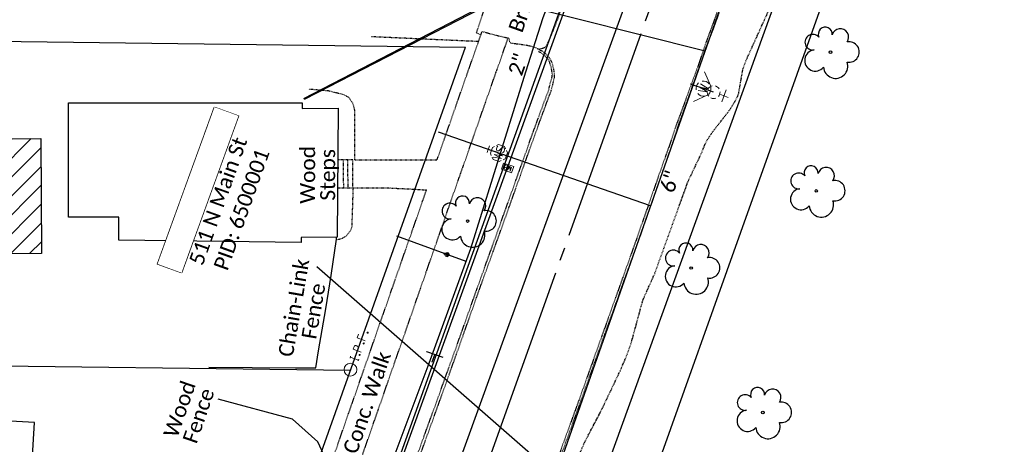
# Model space of a CAD drawing. Header units: feet. Extents: x 2296871 to 2305194, y 360020 to 364238.
# Tile 38 of 55: x 2301822 to 2302006, y 362764 to 362843. Entities that reach past the tile are written whole.
import ezdxf
from ezdxf.enums import TextEntityAlignment as Align

# ---------------------------------------------------------------- set-up
doc = ezdxf.new("R2010")
doc.units = ezdxf.units.FT
doc.header["$MEASUREMENT"] = 0
doc.set_wipeout_variables(frame=1)
for name, pattern in [('cl10', [50, 2.5, -2.5, 40, -2.5, 2.5]), ('fenceex', [0]), ('foex', [0]), ('gasex', [0]), ('OhDOT_USTN1', [0.055, 0.014, -0.041]), ('OhDOT_USTN3', [0.22, 0.165, -0.055]), ('OhDOT_USTN5', [0.11, 0.055, -0.055]), ('ohelecex', [0]), ('ohteleex', [0]), ('rowex', [0]), ('sanex', [0]), ('waterex', [0])]:
    doc.linetypes.add(name, pattern=pattern)
for name, color, linetype in [('BD_X_Building', 231, 'Continuous'), ('DT_X_Contour_Major', 132, 'OhDOT_USTN3'), ('DV_X_Property_Line', 7, 'Continuous'), ('PV_X_Curb', 120, 'OhDOT_USTN1'), ('PV_X_Driveway', 7, 'OhDOT_USTN5'), ('PV_X_Steps', 120, 'OhDOT_USTN1'), ('PV_X_Text', 7, 'Continuous'), ('PV_X_Walk', 120, 'OhDOT_USTN5'), ('RD_X_Cells', 7, 'Continuous'), ('RD_X_Fence', 230, 'fenceex'), ('RD_X_Text', 7, 'Continuous'), ('RW_X_CL_10', 6, 'cl10'), ('RW_X_Fee_RW', 6, 'rowex'), ('SN_X_Public', 3, 'Continuous'), ('SV_X_Mon_Cells_Found', 7, 'Continuous'), ('SV_X_Text_Name', 7, 'Continuous'), ('SV_X_Text_Name_MASK', 7, 'Continuous'), ('UT_X_FO', 30, 'foex'), ('UT_X_Gas', 2, 'gasex'), ('UT_X_Gas_Cells', 2, 'Continuous'), ('UT_X_Gas_Text', 7, 'Continuous'), ('UT_X_Overhead_Electric', 1, 'ohelecex'), ('UT_X_Overhead_Telecom', 30, 'ohteleex'), ('UT_X_Sanitary_Line', 3, 'sanex'), ('UT_X_Water', 133, 'waterex'), ('UT_X_Water_Cells', 131, 'Continuous'), ('UT_X_Water_Text', 7, 'Continuous'), ('VG_X_Cells', 3, 'Continuous'), ('VG_X_Flower_Bed', 3, 'OhDOT_USTN1')]:
    doc.layers.add(name, color=color, linetype=linetype)
doc.styles.add('Simplex Normal (0.14)', font='calibri.ttf', dxfattribs={"height": 0.14})
doc.styles.add('Straight Normal (0.14) Font 30', font='calibri.ttf', dxfattribs={"height": 0.14})
doc.styles.add('Straight-Normal', font='calibri.ttf', dxfattribs={"height": 0.14})

# ---------------------------------------------------------------- blocks, each defined once
blk = doc.blocks.new('TREE')
at = {"linetype": 'Continuous'}
blk.add_circle((0, 0), 0.012, dxfattribs=at)
for centre, radius, start, end in [((-0.0492, 0.1684), 0.0658, 354.0047, 205.97412), ((0.0913, 0.1415), 0.0776, 323.82996, 165.0376), ((-0.1655, 0.0932), 0.0735, 39.06254, 279.54124), ((0.173, 0.0018), 0.0957, 259.14531, 101.45961), ((-0.1427, -0.0774), 0.0987, 96.17219, 320.57371), ((0.0473, -0.1303), 0.1142, 184.94757, 19.45715)]:
    blk.add_arc(centre, radius, start, end, dxfattribs=at)
blk = doc.blocks.new('ODOT MISC MAILBOX')
at = {"color": 230, "linetype": 'Continuous', "lineweight": 13, "flags": 128}
blk.add_lwpolyline([(-0.1, 0.061), (0.1, 0.061), (0.1, -0.061), (-0.1, -0.061), (-0.1, 0.061)], close=True, dxfattribs=at)
for points in [[(-0.065, -0.04), (-0.065, 0.04), (-0.036, -0.04), (-0.008, 0.04), (-0.008, -0.04)], [(0.051, 0.003), (0.054, 0.007), (0.056, 0.009), (0.057, 0.01), (0.058, 0.012), (0.059, 0.014), (0.06, 0.016), (0.061, 0.02), (0.061, 0.022), (0.061, 0.025), (0.061, 0.029), (0.059, 0.032), (0.057, 0.034), (0.054, 0.037), (0.052, 0.038), (0.05, 0.039), (0.047, 0.04), (0.016, 0.04), (0.016, -0.04), (0.051, -0.04), (0.055, -0.037), (0.059, -0.034), (0.062, -0.029), (0.064, -0.024), (0.065, -0.018), (0.065, -0.014), (0.064, -0.01), (0.061, -0.005), (0.058, -0.001), (0.051, 0.003), (0.016, 0.003)]]:
    blk.add_lwpolyline(points, dxfattribs=at)
at = {"color": 230, "linetype": 'Continuous', "lineweight": 30}
blk.add_point((0, 0), dxfattribs=at)
blk = doc.blocks.new('SGN1P_1')
at = {"lineweight": 0}
for p, q in [((0, 0), (-0.08, 0)), ((0, 0.08), (0, -0.08))]:
    blk.add_line(p, q, dxfattribs=at)
blk = doc.blocks.new('SIGN')
for p, q in [((0, 0), (-1.6, 0)), ((0, 1.6), (0, -1.6))]:
    blk.add_line(p, q)
at = {"xscale": 20, "yscale": 20, "zscale": 20}
blk.add_blockref('SGN1P_1', (0, 0), dxfattribs=at)
blk = doc.blocks.new('WSS')
at = {"layer": 'UT_X_Water_Cells', "color": 133, "linetype": 'Continuous', "lineweight": 0}
for p, q in [((0.0318, 0.1058), (-0.0319, 0.1058)), ((0, 0.0741), (0, 0.1376)), ((0.0202, 0.0083), (0.0553, -0.0101))]:
    blk.add_line(p, q, dxfattribs=at)
at = {"layer": 'UT_X_Water_Cells', "color": 133, "linetype": 'Continuous', "lineweight": 0, "flags": 128}
for points in [[(-0.0588, 0.0448), (-0.0741, 0.0297), (-0.0741, -0.0296), (-0.059, -0.0447)], [(-0.0554, 0.0355), (-0.0413, -0.0408), (-0.0272, 0.0355), (-0.013, -0.0408), (0.0013, 0.0355)], [(0.0448, 0.0588), (0.0296, 0.0741), (-0.0297, 0.0741), (-0.0448, 0.059)], [(0.0588, -0.0447), (0.074, -0.0296), (0.074, 0.0297), (0.0588, 0.0448)], [(-0.045, -0.0587), (-0.0297, -0.074), (0.0296, -0.074), (0.0448, -0.0588)]]:
    blk.add_lwpolyline(points, dxfattribs=at)
at = {"layer": 'UT_X_Water_Cells', "color": 133, "linetype": 'Continuous', "lineweight": 0, "extrusion": (0, 0, -1)}
for centre, radius, start, end in [((-0.0277, 0.0195), 0.0135, 303.63245, 53.74127), ((-0.0388, -0.0047), 0.04, 61.34633, 118.65367), ((-0.0372, -0.0091), 0.0316, 235.60372, 316.33053), ((-0.0438, -0.0225), 0.017, 132.06416, 228.51167)]:
    blk.add_arc(centre, radius, start, end, dxfattribs=at)
blk = doc.blocks.new('FH')
at = {"layer": 'UT_X_Water_Cells', "color": 133, "linetype": 'Continuous', "lineweight": 0}
for p, q in [((0.0599, 0.1032), (-0.0601, 0.1032)), ((-0.0001, 0.0602), (-0.0001, 0.1462)), ((-0.0423, -0.0424), (-0.1463, -0.1463)), ((0.0423, -0.0424), (0.1462, -0.1463))]:
    blk.add_line(p, q, dxfattribs=at)
for start, end in [(140.02099, 184.06293), (68.13946, 112.03798), (356.01648, 39.98885), (211.87877, 255.84793), (283.82389, 329.90967)]:
    blk.add_arc((0, 0), 0.06, start, end, dxfattribs=at)
blk = doc.blocks.new('WGV')
at = {"layer": 'UT_X_Water_Cells', "color": 133, "linetype": 'Continuous', "lineweight": 0}
for p, q in [((0.0318, 0.1018), (-0.0318, 0.1018)), ((0, 0.07), (0, 0.1336))]:
    blk.add_line(p, q, dxfattribs=at)
at = {"layer": 'UT_X_Water_Cells', "color": 133, "linetype": 'Continuous', "lineweight": 0, "flags": 128}
blk.add_lwpolyline([(-0.0318, 0.041), (-0.0159, -0.0452), (0, 0.041), (0.016, -0.0452), (0.0318, 0.041)], dxfattribs=at)
at = {"layer": 'UT_X_Water_Cells', "color": 133, "linetype": 'Continuous', "lineweight": 0, "extrusion": (0, 0, -1)}
blk.add_arc((0, 0.0001), 0.07, 330.01836, 29.98164, dxfattribs=at)
at = {"layer": 'UT_X_Water_Cells', "color": 133, "linetype": 'Continuous', "lineweight": 0}
for start, end in [(60.01836, 120.01574), (330.01836, 29.98164), (239.98426, 299.98164)]:
    blk.add_arc((0, 0.0001), 0.07, start, end, dxfattribs=at)
blk = doc.blocks.new('GSS')
at = {"layer": 'UT_X_Gas_Cells', "color": 2, "linetype": 'Continuous', "lineweight": 0}
for p, q in [((0.032, 0.106), (-0.032, 0.106)), ((0, 0.074), (0, 0.138))]:
    blk.add_line(p, q, dxfattribs=at)
at = {"layer": 'UT_X_Gas_Cells', "color": 2, "linetype": 'Continuous', "lineweight": 0, "flags": 128}
for points in [[(-0.059, 0.045), (-0.074, 0.03), (-0.074, -0.03), (-0.059, -0.045)], [(-0.013, 0.024), (-0.014, 0.027), (-0.015, 0.031), (-0.019, 0.034), (-0.023, 0.037), (-0.026, 0.039), (-0.029, 0.039), (-0.032, 0.04), (-0.04, 0.04), (-0.043, 0.039), (-0.045, 0.039), (-0.048, 0.037), (-0.053, 0.034), (-0.056, 0.029), (-0.058, 0.024), (-0.059, 0.017), (-0.06, 0.007), (-0.06, -0.006), (-0.06, -0.017), (-0.057, -0.025), (-0.053, -0.032), (-0.05, -0.035), (-0.046, -0.037), (-0.039, -0.04), (-0.032, -0.04), (-0.026, -0.039), (-0.023, -0.037), (-0.02, -0.036), (-0.018, -0.034), (-0.015, -0.03), (-0.013, -0.024), (-0.013, -0.009), (-0.026, -0.009)], [(0.045, 0.059), (0.03, 0.074), (-0.03, 0.074), (-0.045, 0.059)], [(0.057, 0.034), (0.056, 0.036), (0.054, 0.037), (0.048, 0.039), (0.041, 0.04), (0.036, 0.04), (0.034, 0.04), (0.026, 0.038), (0.019, 0.034), (0.015, 0.029), (0.014, 0.024), (0.014, 0.02), (0.015, 0.015), (0.02, 0.011), (0.054, -0.008), (0.058, -0.01), (0.059, -0.013), (0.06, -0.017), (0.06, -0.02), (0.06, -0.024), (0.059, -0.027), (0.058, -0.03), (0.056, -0.032), (0.055, -0.034), (0.053, -0.036), (0.051, -0.037), (0.049, -0.039), (0.047, -0.039), (0.041, -0.04), (0.032, -0.04), (0.027, -0.039), (0.019, -0.034), (0.014, -0.031)], [(0.059, -0.045), (0.074, -0.03), (0.074, 0.03), (0.059, 0.045)], [(-0.045, -0.059), (-0.03, -0.074), (0.03, -0.074), (0.045, -0.059)]]:
    blk.add_lwpolyline(points, dxfattribs=at)
blk = doc.blocks.new('IPF')
at = {"layer": 'SV_X_Mon_Cells_Found', "color": 7, "linetype": 'Continuous', "lineweight": 0, "flags": 128}
for points in [[(0.1007, 0.04), (0.1184, 0.04)], [(0.1095, -0.04), (0.1095, 0.04)], [(0.1878, -0.04), (0.1878, 0.04), (0.2143, 0.04), (0.217, 0.0394), (0.2209, 0.0381), (0.2225, 0.0368), (0.2242, 0.0356), (0.2264, 0.0324), (0.228, 0.0293), (0.2291, 0.0242), (0.2291, 0.0167), (0.2286, 0.0142), (0.2275, 0.0104), (0.2253, 0.006), (0.2231, 0.0041), (0.2214, 0.0028), (0.2187, 0.0016), (0.2143, 0.0009), (0.1878, 0.0009)], [(0.3383, 0.04), (0.3002, 0.04), (0.3002, -0.04)], [(0.3002, 0.0009), (0.3272, 0.0009)], [(0.1007, -0.04), (0.1184, -0.04)], [(0.1575, -0.0293), (0.1602, -0.0293), (0.1619, -0.0305), (0.1635, -0.0331), (0.1635, -0.0362), (0.1619, -0.0387), (0.1602, -0.04), (0.1575, -0.04), (0.1558, -0.0387), (0.1542, -0.0362), (0.1542, -0.0331), (0.1558, -0.0305), (0.1575, -0.0293)], [(0.2699, -0.0293), (0.2727, -0.0293), (0.2743, -0.0305), (0.276, -0.0331), (0.276, -0.0362), (0.2743, -0.0387), (0.2727, -0.04), (0.2699, -0.04), (0.2683, -0.0387), (0.2666, -0.0362), (0.2666, -0.0331), (0.2683, -0.0305), (0.2699, -0.0293)], [(0.3774, -0.0293), (0.3801, -0.0293), (0.3818, -0.0305), (0.3835, -0.0331), (0.3835, -0.0362), (0.3818, -0.0387), (0.3801, -0.04), (0.3774, -0.04), (0.3757, -0.0387), (0.3741, -0.0362), (0.3741, -0.0331), (0.3757, -0.0305), (0.3774, -0.0293)]]:
    blk.add_lwpolyline(points, dxfattribs=at)
at = {"layer": 'SV_X_Mon_Cells_Found', "color": 7, "linetype": 'Continuous', "lineweight": 0}
blk.add_circle((0, 0), 0.06, dxfattribs=at)

msp = doc.modelspace()

# ---------------------------------------------------------------- hatches: boundary and pattern name
at = {"layer": 'BD_X_Building'}
h = msp.add_hatch(dxfattribs=at)
h.set_pattern_fill('ANSI31', color=256, scale=20)
h.paths.add_polyline_path([(2301826.45, 362821.17), (2301782.4, 362820.87), (2301782.55, 362799.4), (2301826.59, 362799.69)])

# ---------------------------------------------------------------- linework, layer by layer
at = {"layer": 'BD_X_Building', "flags": 128}
for points in [[(2301841.01, 362802.2), (2301841.01, 362806.5), (2301831.61, 362806.5), (2301831.61, 362827.85), (2301841.25, 362827.85), (2301841.25, 362827.85), (2301854.66, 362827.85), (2301854.66, 362827.85), (2301862.55, 362827.85), (2301862.55, 362827.85), (2301875.24, 362827.85), (2301875.24, 362826.81), (2301881.97, 362826.85), (2301881.79, 362802.76), (2301875.08, 362802.7), (2301875.08, 362801.78)], [(2301782.4, 362820.87), (2301826.45, 362821.17), (2301826.59, 362799.69), (2301782.55, 362799.4)], [(2301809.83, 362731.43), (2301846.96, 362729.22), (2301847.7, 362743.27), (2301851.14, 362743.07), (2301851.96, 362757.2), (2301824.71, 362758.73), (2301825.24, 362768.12), (2301768.07, 362771.33), (2301766.65, 362746.07), (2301810.52, 362743.61)]]:
    msp.add_lwpolyline(points, close=True, dxfattribs=at)
at = {"layer": 'DT_X_Contour_Major', "elevation": 985, "flags": 128}
msp.add_lwpolyline([(2301865.74, 362514.77), (2301862.73, 362513.04), (2301862.47, 362513.35), (2301863.72, 362517.91), (2301865.02, 362519.81), (2301864.33, 362520.96), (2301861, 362524.13), (2301860.55, 362526.49), (2301861.08, 362528.89), (2301860.83, 362531.03), (2301861.31, 362532.38), (2301861.85, 362532.87), (2301862.24, 362534.63), (2301862.43, 362536.15), (2301862.23, 362536.69), (2301862.42, 362538.07), (2301863.05, 362540.62), (2301864.02, 362543.41), (2301865.2, 362546.39), (2301865.7, 362547.36), (2301866.15, 362548.49), (2301866.73, 362550.81), (2301867.3, 362552.54), (2301868.1, 362554.42), (2301869.01, 362557.32), (2301870.85, 362560.8), (2301871.58, 362562.99), (2301872.88, 362567.87), (2301873.85, 362570.3), (2301875.01, 362572.81), (2301878.66, 362580.02), (2301879.16, 362581.51), (2301879.44, 362582.99), (2301879.68, 362585), (2301880.29, 362587.04), (2301880.66, 362589.19), (2301881.29, 362591.79), (2301882.99, 362597.47), (2301883.72, 362599.55), (2301883.94, 362599.85), (2301884.63, 362600.34), (2301886.61, 362601.41), (2301887.98, 362602.05), (2301889.03, 362602.39), (2301890.8, 362602.6), (2301895.3, 362602.74), (2301895.23, 362602.9), (2301893.21, 362604.5), (2301892.93, 362604.81), (2301892.88, 362605.02), (2301893.68, 362610.01), (2301893.73, 362610.88), (2301893.52, 362612.69), (2301893.65, 362613.32), (2301894.07, 362613.66), (2301895.36, 362614.02), (2301895.68, 362614.26), (2301895.79, 362614.52), (2301895.82, 362615.25), (2301895.36, 362617.9), (2301895.14, 362618.54), (2301892.82, 362622.08), (2301892.74, 362622.41), (2301892.7, 362625.97), (2301892.84, 362627.75), (2301893.03, 362628.77), (2301894.26, 362631.92), (2301895.67, 362638.45), (2301896.09, 362639.79), (2301897.96, 362644.28), (2301898.37, 362646.4), (2301900.53, 362651.35), (2301900.86, 362652.58), (2301901.43, 362655.43), (2301902.35, 362658.79), (2301903.9, 362663.85), (2301904.25, 362665.52), (2301904.33, 362666.73), (2301904.27, 362667.46), (2301903.13, 362671.98), (2301902.66, 362673.17), (2301902.44, 362673.25), (2301901.78, 362673.01), (2301900.45, 362672.17), (2301899.89, 362672.15), (2301898.47, 362672.54), (2301898.25, 362672.76), (2301898.17, 362673.21), (2301898.38, 362674.25), (2301898.78, 362675.17), (2301899.35, 362676.07), (2301900.34, 362676.84), (2301900.58, 362677.44), (2301902.36, 362679.97), (2301902.49, 362680.29), (2301902.02, 362680.79), (2301901.81, 362680.89), (2301901.4, 362684.99), (2301901.53, 362686.01), (2301902.3, 362688.18), (2301902.57, 362690.98), (2301902.79, 362692.31), (2301903.23, 362693.66), (2301904.02, 362695.49), (2301904.62, 362696.51), (2301905.28, 362697.42), (2301905.66, 362697.76), (2301905.79, 362698.19), (2301905.71, 362699.49), (2301905.92, 362700.36), (2301906.03, 362702.43), (2301906.17, 362703.45), (2301906.48, 362704.22), (2301908.42, 362707.13), (2301909.05, 362709.04), (2301910.35, 362714.5), (2301910.72, 362716.89), (2301910.98, 362720.68), (2301911.09, 362721.4), (2301911.29, 362721.87), (2301912.01, 362722.57), (2301913.83, 362723.84), (2301916.77, 362726.49), (2301918.1, 362727.25), (2301918.41, 362727.55), (2301919.84, 362731.85), (2301921.65, 362736.21), (2301921.87, 362737.17), (2301921.9, 362737.65), (2301921.14, 362740.98), (2301920.82, 362743.74), (2301920.78, 362745.82), (2301921.17, 362747.11), (2301922.09, 362749.17), (2301923.34, 362753.94), (2301925.24, 362757.37), (2301926.96, 362761.99), (2301927.8, 362763.95), (2301928.84, 362766.06), (2301931, 362770.13), (2301934.64, 362777.75), (2301935.96, 362780.84), (2301936.72, 362782.99), (2301938.92, 362791.08), (2301941.1, 362795.93), (2301947.36, 362813.23), (2301949.91, 362818.57), (2301950.39, 362819.88), (2301950.97, 362821), (2301951.87, 362822.36), (2301955.11, 362826.51), (2301956.33, 362828.53), (2301956.76, 362829.47), (2301957.59, 362834.15), (2301958.25, 362835.93), (2301962.16, 362844.57), (2301963.35, 362848.26), (2301965.1, 362852.32), (2301966, 362854.73), (2301966.52, 362856.73), (2301967.08, 362860.07), (2301967.76, 362862.73), (2301969.11, 362865.78), (2301970.78, 362869.22), (2301972.1, 362871.55), (2301972.95, 362873.61), (2301973.25, 362874.61), (2301974.73, 362878.19), (2301977.02, 362884.84), (2301977.97, 362886.63), (2301980.61, 362892.76), (2301982.96, 362898.95), (2301986.2, 362904.99), (2301989.56, 362912.02), (2301990.29, 362913.85), (2301991.07, 362917.13), (2301992.42, 362920.53), (2301995.55, 362927.43), (2301996.15, 362928.9), (2301996.95, 362932.81), (2301997.4, 362934.52), (2301997.86, 362935.62), (2301999.18, 362937.46), (2301999.97, 362938.26), (2302002.86, 362939.99), (2302005.18, 362941.17), (2302007.03, 362941.85), (2302008.46, 362942.49), (2302010.05, 362943.37), (2302014.52, 362946.91), (2302016.13, 362947.84), (2302017.42, 362948.86), (2302018.65, 362949.66), (2302020.14, 362950.45)], dxfattribs=at)
at = {"layer": 'DV_X_Property_Line', "flags": 128}
msp.add_lwpolyline([(2301884.26, 362777.86), (2301723.69, 362779.87)], dxfattribs=at)
at = {"layer": 'PV_X_Curb', "flags": 128}
for points in [[(2301982.89, 362929.65), (2301980.67, 362923.45), (2301978.02, 362916.07), (2301974.08, 362905.07), (2301970.4, 362894.95), (2301967.69, 362887.39), (2301962.51, 362872.61), (2301959.91, 362865.41), (2301957.99, 362860.03), (2301956.42, 362855.44), (2301954.79, 362850.77), (2301953.01, 362845.5), (2301951.63, 362841.67), (2301950.31, 362838.12), (2301949.26, 362834.9), (2301945.75, 362825.33), (2301945.19, 362823.88), (2301944.06, 362820.49), (2301942.17, 362815.2), (2301939.68, 362808.05), (2301937.47, 362801.75), (2301935.54, 362796.36), (2301932.16, 362786.89), (2301927.12, 362772.82), (2301923.28, 362762.21), (2301921.56, 362757.43), (2301919.02, 362750.14), (2301915.79, 362741.38), (2301915.6, 362740.95)], [(2301983.28, 362929.51), (2301981.02, 362923.32), (2301978.37, 362915.94), (2301974.42, 362904.94), (2301970.74, 362894.82), (2301968.04, 362887.27), (2301962.85, 362872.48), (2301960.25, 362865.29), (2301958.34, 362859.91), (2301956.77, 362855.31), (2301955.14, 362850.65), (2301953.36, 362845.38), (2301951.98, 362841.55), (2301950.6, 362838.03), (2301949.51, 362834.81), (2301946.08, 362825.2), (2301945.53, 362823.77), (2301944.44, 362820.35), (2301942.59, 362815.06), (2301940.09, 362807.9), (2301937.89, 362801.61), (2301935.92, 362796.23), (2301932.52, 362786.76), (2301927.48, 362772.69), (2301923.62, 362762.09), (2301921.91, 362757.31), (2301919.36, 362750.01), (2301916.19, 362741.24), (2301916, 362740.81)], [(2301869.02, 362712.55), (2301872.18, 362712.06), (2301875.15, 362711.62), (2301876.2, 362711.67), (2301877.14, 362711.8), (2301877.81, 362712.03), (2301878.77, 362712.63), (2301879.62, 362713.43), (2301880.26, 362714.2), (2301880.56, 362714.96), (2301881.15, 362716.62), (2301883.8, 362724.22), (2301889.31, 362739.7), (2301892.7, 362749.23), (2301894.72, 362754.79), (2301897.37, 362762.24), (2301900.61, 362771.21), (2301902.99, 362777.87), (2301905, 362783.5), (2301909.32, 362795.66), (2301911.05, 362800.4), (2301914.09, 362808.85), (2301916.08, 362814.42), (2301918.6, 362821.5), (2301920.68, 362827.2), (2301921.4, 362829.15), (2301921.75, 362830.02), (2301922.13, 362831.45), (2301922.27, 362832.11), (2301922.36, 362832.57), (2301922.4, 362833.27), (2301922.28, 362834.08), (2301921.96, 362835.2), (2301921.78, 362835.7), (2301921.32, 362836.39), (2301920.7, 362837.06), (2301920.08, 362837.51), (2301919.51, 362837.72)], [(2301869.21, 362713), (2301872.25, 362712.57), (2301875.12, 362712.16), (2301876.13, 362712.21), (2301876.96, 362712.32), (2301877.53, 362712.5), (2301878.41, 362713.01), (2301879.22, 362713.77), (2301879.77, 362714.38), (2301880.06, 362715.14), (2301880.69, 362716.78), (2301883.34, 362724.39), (2301888.84, 362739.86), (2301892.22, 362749.4), (2301894.25, 362754.95), (2301896.89, 362762.41), (2301900.14, 362771.38), (2301902.53, 362778.03), (2301904.56, 362783.66), (2301908.88, 362795.82), (2301910.6, 362800.57), (2301913.63, 362809.01), (2301915.62, 362814.58), (2301918.14, 362821.67), (2301920.23, 362827.38), (2301920.95, 362829.31), (2301921.28, 362830.15), (2301921.63, 362831.58), (2301921.84, 362832.21), (2301921.92, 362832.57), (2301921.99, 362833.22), (2301921.88, 362833.97), (2301921.48, 362835.51), (2301921.48, 362835.51), (2301921.05, 362836.14), (2301920.47, 362836.75), (2301919.93, 362837.14), (2301919.39, 362837.4)]]:
    msp.add_lwpolyline(points, dxfattribs=at)
at = {"layer": 'PV_X_Driveway', "flags": 128}
for points in [[(2301908.64, 362840.55), (2301907.8, 362840.92), (2301911.65, 362852.27), (2301912.97, 362852.01), (2301917.8, 362850.95), (2301918.09, 362850.89), (2301919.31, 362850.74), (2301920.4, 362850.19), (2301921.59, 362849.48), (2301922.32, 362848.69), (2301923.3, 362846.67), (2301923.61, 362845.79), (2301923.61, 362845.35), (2301922.95, 362843.43), (2301921.84, 362840.61), (2301920.79, 362838.33), (2301920.3, 362838.05), (2301919.43, 362837.81)], [(2301908.86, 362841.18), (2301911.22, 362840.53), (2301912.98, 362840.12), (2301913.85, 362839.94), (2301913.93, 362839.43), (2301914.21, 362839.02), (2301915.82, 362838.82), (2301917.23, 362838.62), (2301918.44, 362838.31), (2301919.35, 362837.9), (2301919.51, 362837.72)], [(2301908.19, 362839.28), (2301888.12, 362840.18)]]:
    msp.add_lwpolyline(points, dxfattribs=at)
at = {"layer": 'PV_X_Steps'}
for points in [[(2301881.86, 362811.94), (2301884.71, 362811.94), (2301884.71, 362817.18), (2301881.9, 362817.18)], [(2301882.92, 362817.17), (2301882.95, 362811.95)], [(2301883.82, 362811.95), (2301883.81, 362817.18)]]:
    msp.add_lwpolyline(points, dxfattribs=at)
at = {"layer": 'PV_X_Walk', "flags": 128}
for points in [[(2301900.46, 362817.22), (2301901.78, 362820.99), (2301903.44, 362825.71), (2301905.09, 362830.43), (2301906.75, 362835.15), (2301908.4, 362839.87), (2301908.86, 362841.18)], [(2301838.89, 362626.43), (2301840.28, 362630.42), (2301841.94, 362635.13), (2301843.6, 362639.84), (2301845.26, 362644.56), (2301846.92, 362649.28), (2301848.58, 362653.99), (2301850.24, 362658.71), (2301851.9, 362663.42), (2301853.56, 362668.14), (2301855.22, 362672.86), (2301856.88, 362677.57), (2301858.47, 362682.08), (2301860.13, 362686.8), (2301861.79, 362691.52), (2301863.45, 362696.23), (2301865.01, 362700.99), (2301866.76, 362705.67), (2301869.04, 362712.6), (2301870.08, 362715.1), (2301872.01, 362720.97), (2301873.4, 362724.54), (2301875.06, 362729.25), (2301876.72, 362733.97), (2301878.08, 362737.84), (2301879.73, 362742.57), (2301881.37, 362747.29), (2301883.02, 362752.01), (2301884.66, 362756.73), (2301886.31, 362761.45), (2301887.95, 362766.18), (2301889.6, 362770.9), (2301891.24, 362775.62), (2301892.89, 362780.34), (2301894.54, 362785.06), (2301896.18, 362789.78), (2301897.83, 362794.5), (2301899.47, 362799.23), (2301901.12, 362803.95), (2301902.76, 362808.67), (2301903.19, 362809.91), (2301904.85, 362814.62), (2301906.5, 362819.34), (2301908.15, 362824.06), (2301909.81, 362828.78), (2301911.46, 362833.49), (2301913.12, 362838.21), (2301913.73, 362839.96)], [(2301885.1, 362817.22), (2301900.46, 362817.22)], [(2301865.33, 362716.93), (2301867.33, 362722.71), (2301868.68, 362726.19), (2301870.34, 362730.91), (2301872, 362735.63), (2301873.36, 362739.5), (2301875, 362744.21), (2301876.65, 362748.93), (2301878.3, 362753.66), (2301879.94, 362758.38), (2301881.59, 362763.1), (2301883.23, 362767.82), (2301884.88, 362772.54), (2301886.52, 362777.26), (2301888.17, 362781.98), (2301889.81, 362786.71), (2301891.46, 362791.43), (2301893.1, 362796.15), (2301894.75, 362800.87), (2301896.4, 362805.59), (2301898.04, 362810.31), (2301898.48, 362811.57)], [(2301884.81, 362811.96), (2301891.14, 362811.96), (2301895.99, 362811.73), (2301898.48, 362811.57)]]:
    msp.add_lwpolyline(points, dxfattribs=at)
at = {"layer": 'RD_X_Fence', "flags": 128}
msp.add_lwpolyline([(2301857.84, 362778.5), (2301874.04, 362778.34), (2301877.82, 362778.34), (2301878.31, 362781.51), (2301879.65, 362789.35), (2301880.68, 362795.59), (2301881.64, 362802.37), (2301881.69, 362802.69)], dxfattribs=at)
at = {"layer": 'RW_X_CL_10'}
msp.add_line((2301795.81, 362440.51), (2302050.19, 363153.79), dxfattribs=at)
at = {"layer": 'RW_X_Fee_RW'}
for p, q in [((2301827.66, 362440.53), (2302080.82, 363150.36)), ((2301862.74, 362717.5), (2301905.79, 362838.21))]:
    msp.add_line(p, q, dxfattribs=at)
at = {"layer": 'RW_X_Fee_RW', "flags": 128}
msp.add_lwpolyline([(2301744.59, 362840.3), (2301905.79, 362838.21)], dxfattribs=at)
at = {"layer": 'SV_X_Text_Name_MASK'}
msp.add_lwpolyline([(2301848.25, 362797.74), (2301858.89, 362827.03), (2301863.36, 362825.41), (2301852.72, 362796.11)], close=True, dxfattribs=at)
at = {"layer": 'UT_X_FO', "flags": 128}
msp.add_lwpolyline([(2301889.38, 362750.18), (2301889.03, 362754.93), (2301886.71, 362757.54), (2301879.74, 362761.18), (2301878.2, 362764.53), (2301873.42, 362768.74), (2301859.55, 362772.52)], dxfattribs=at)
at = {"layer": 'UT_X_Gas', "flags": 128}
msp.add_lwpolyline([(2301826.94, 362575), (2301835.4, 362600.17), (2301842.67, 362618.69), (2301859.69, 362666.71), (2301869.73, 362694.97), (2301877.32, 362716.59), (2301886.93, 362742.57), (2301891.72, 362759.77), (2301898.96, 362779.24), (2301906.79, 362800.65), (2301917.02, 362833.61), (2301920.27, 362843.75), (2301926.3, 362859.38), (2301945.21, 362912.34), (2301998.68, 363062.26), (2302002.12, 363072.24, 0.004121), (2302006.72, 363085.9), (2302037.37, 363075.87, 0.006524), (2302044.43, 363098.46, 0.108981), (2302058.41, 363206.47)], format="xyb", dxfattribs=at)
msp.add_lwpolyline([(2301905.89, 362798.19), (2301892.94, 362802.93)], dxfattribs=at)
at = {"layer": 'UT_X_Overhead_Electric', "flags": 128}
for points in [[(2301875.58, 362828.65), (2301926.22, 362854.93)], [(2301889.37, 362750.34), (2301926.63, 362854.09)]]:
    msp.add_lwpolyline(points, dxfattribs=at)
at = {"layer": 'UT_X_Overhead_Telecom', "linetype": 'Continuous', "flags": 128}
msp.add_lwpolyline([(2301929.89, 362753.59), (2301972.91, 362872.28)], dxfattribs=at)
at = {"layer": 'UT_X_Overhead_Telecom', "flags": 128}
for points in [[(2301875.69, 362828.54), (2301926.29, 362854.62)], [(2301889.8, 362750.13), (2301927.34, 362853.75)], [(2301928.38, 362753.11), (2301878.01, 362797.23)]]:
    msp.add_lwpolyline(points, dxfattribs=at)
at = {"layer": 'UT_X_Sanitary_Line', "flags": 128}
msp.add_lwpolyline([(2301884.09, 362704.26), (2302005.19, 363038.03)], dxfattribs=at)
at = {"layer": 'UT_X_Water'}
for points in [[(2301813.91, 362430.38), (2301821.03, 362465.59), (2301853.18, 362560.74), (2301955.57, 362851.89), (2302031.34, 363063.03), (2302042.96, 363095.42), (2302061.52, 363168.95), (2302058.38, 363256.57), (2302066.14, 363275.22)], [(2301902.62, 362848.41), (2301914.36, 362846.63), (2301950.53, 362837.56)], [(2301952.11, 362829.85), (2301950.22, 362830.49), (2301948.28, 362831.17)], [(2301940.33, 362808.59), (2301900.73, 362822.39)]]:
    msp.add_lwpolyline(points, dxfattribs=at)
at = {"layer": 'VG_X_Flower_Bed', "flags": 128}
for points in [[(2301885.1, 362817.22), (2301885.1, 362823.22), (2301885.1, 362826.47), (2301884.76, 362827.7), (2301883.95, 362828.85), (2301882.97, 362829.36), (2301880.14, 362830.07), (2301876.48, 362830.37)], [(2301881.93, 362802.33), (2301882.54, 362802.46), (2301883.47, 362802.95), (2301884.23, 362803.87), (2301884.58, 362804.7), (2301884.81, 362811.96)]]:
    msp.add_lwpolyline(points, dxfattribs=at)

# ---------------------------------------------------------------- block references
at = {"layer": 'RD_X_Cells', "xscale": 10.00000000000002, "yscale": 10.00000000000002, "zscale": 10.00000000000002, "rotation": 160.2045307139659}
msp.add_blockref('ODOT MISC MAILBOX', (2301913.62, 362815.69), dxfattribs=at)
at = {"layer": 'SN_X_Public', "rotation": 71.05265906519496}
msp.add_blockref('SIGN', (2301900.02, 362780.89), dxfattribs=at)
at = {"layer": 'SV_X_Mon_Cells_Found', "xscale": 20, "yscale": 20, "zscale": 20, "rotation": 70.37168007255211}
msp.add_blockref('IPF', (2301884.27, 362778.01), dxfattribs=at)
at = {"layer": 'UT_X_Gas_Cells', "xscale": 4.999999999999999, "yscale": 4.999999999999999, "zscale": 4.999999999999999, "rotation": 70.73158503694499}
msp.add_blockref('GSS', (2301902.33, 362799.5), dxfattribs=at)
at = {"layer": 'UT_X_Water_Cells', "xscale": 20, "yscale": 20, "zscale": 20, "rotation": 249.7874946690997}
msp.add_blockref('FH', (2301952.11, 362829.85), dxfattribs=at)
at = {"layer": 'UT_X_Water_Cells', "xscale": 20, "yscale": 20}
for name, p, rotation in [('WGV', (2301950.22, 362830.49), 70.26441448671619), ('WSS', (2301912, 362818.47), 70.26444444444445)]:
    msp.add_blockref(name, p, dxfattribs=dict(at, rotation=rotation))
at = {"layer": 'VG_X_Cells', "xscale": 20, "yscale": 20, "zscale": 20}
for p in [(2301973.95, 362837.3, 991.27), (2301971.29, 362811.39, 994.61), (2301906.16, 362805.76, 987.9), (2301947.9, 362796.99, 991.68), (2301961.31, 362770, 992.56)]:
    msp.add_blockref('TREE', p, dxfattribs=at)

# ---------------------------------------------------------------- texts
at = {"layer": 'PV_X_Text', "char_height": 2.8, "attachment_point": 5, "style": 'Straight-Normal'}
for s, insert, rotation in [('Brick', (2301916.49, 362845.33), 70.3717), ('Conc. Walk', (2301887.36, 362771.87), 70.9583)]:
    msp.add_mtext(s, dxfattribs=dict(at, insert=insert, rotation=rotation))
at = {"layer": 'PV_X_Text', "insert": (2301878.5, 362814.39), "char_height": 2.8, "width": 26.6038, "attachment_point": 5, "rotation": 90, "line_spacing_factor": 0.8, "style": 'Straight-Normal'}
msp.add_mtext('Wood\\PSteps', dxfattribs=at)
at = {"layer": 'RD_X_Text', "char_height": 2.8, "width": 54.0089, "attachment_point": 5, "line_spacing_factor": 0.8, "style": 'Straight-Normal'}
for s, insert, rotation in [('Chain-Link \\PFence', (2301875.53, 362789.26), 80.3008), ('Wood \\PFence', (2301854.14, 362770.02), 70.9583)]:
    msp.add_mtext(s, dxfattribs=dict(at, insert=insert, rotation=rotation))
at = {"layer": 'SV_X_Text_Name', "insert": (2301859.55, 362809.5), "char_height": 2.8, "width": 77.9146, "attachment_point": 5, "rotation": 70.3717, "style": 'Simplex Normal (0.14)'}
msp.add_mtext('Jennifer Forney\\P511 N Main St\\P\\pxqc;PID: 6500001', dxfattribs=at)
at = {"layer": 'UT_X_Gas_Text', "style": 'Straight Normal (0.14) Font 30'}
msp.add_text('2"', height=2.8, rotation=70.3717, dxfattribs=at).set_placement((2301915.6, 362835.02), align=Align.MIDDLE_CENTER)
at = {"layer": 'UT_X_Water_Text', "insert": (2301943.94, 362813.14), "char_height": 2.8, "attachment_point": 5, "rotation": 71.3292, "style": 'Simplex Normal (0.14)'}
msp.add_mtext('6"', dxfattribs=at)

# ---------------------------------------------------------------- next in the draw order: wipeouts: each hides what was drawn before it
msp.add_wipeout([(2301848.25, 362797.74), (2301858.89, 362827.03), (2301863.36, 362825.41), (2301852.72, 362796.11)]).dxf.layer = 'SV_X_Text_Name_MASK'

doc.saveas('drawing.dxf')
